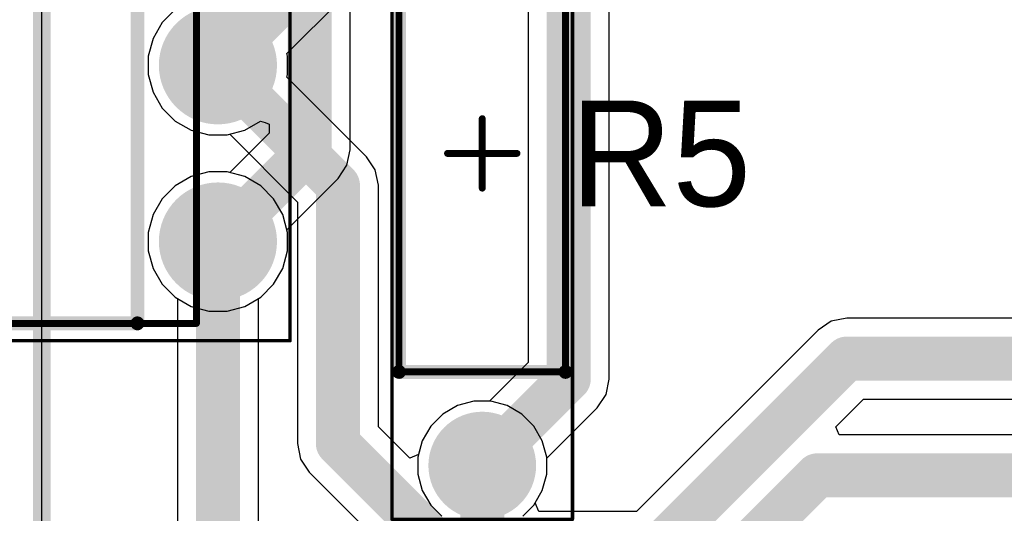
# Model space of a CAD drawing. Header units: millimetres. Extents: x 1.79 to 6.42, y 2.45 to 4.75.
# Tile 20 of 34: x 3.39 to 3.95, y 3.55 to 3.83. Entities that reach past the tile are written whole.
import ezdxf

# ---------------------------------------------------------------- set-up
doc = ezdxf.new("R2010")
doc.units = ezdxf.units.MM
doc.header["$MEASUREMENT"] = 0
for name, color, linetype in [('BottomLayer', 5, 'Continuous'), ('BottomSolder', 6, 'Continuous'), ('Mechanical13', 56, 'Continuous'), ('Mechanical15', 56, 'Continuous'), ('MultiLayer', 9, 'Continuous'), ('PadHoleLayer', 156, 'Continuous'), ('TopLayer', 1, 'Continuous'), ('TopOverlay', 2, 'Continuous'), ('TopSolder', 216, 'Continuous')]:
    doc.layers.add(name, color=color, linetype=linetype)

# ---------------------------------------------------------------- blocks, each defined once
blk = doc.blocks.new('VISH_DIP_4_14')
at = {"layer": 'BottomLayer', "const_width": 0.02953}
for points in [[(0.13524, 0.05, 1), (0.16476, 0.05, 1)], [(-0.16476, -0.05, 1), (-0.13524, -0.05, 1)], [(0.13524, -0.05, 1), (0.16476, -0.05, 1)]]:
    blk.add_lwpolyline(points, format="xyb", close=True, dxfattribs=at)
at = {"layer": 'BottomLayer'}
blk.add_solid([(-0.17953, 0.02047), (-0.12047, 0.02047), (-0.17953, 0.07953), (-0.12047, 0.07953)], dxfattribs=at)
at = {"layer": 'BottomSolder', "const_width": 0.03353}
for points in [[(0.13324, 0.05, 1), (0.16676, 0.05, 1)], [(-0.16676, -0.05, 1), (-0.13324, -0.05, 1)], [(0.13324, -0.05, 1), (0.16676, -0.05, 1)]]:
    blk.add_lwpolyline(points, format="xyb", close=True, dxfattribs=at)
at = {"layer": 'BottomSolder'}
blk.add_solid([(-0.18353, 0.01647), (-0.11647, 0.01647), (-0.18353, 0.08353), (-0.11647, 0.08353)], dxfattribs=at)
at = {"layer": 'Mechanical13', "const_width": 0.00394}
for points in [[(-0.1378, 0.09646), (0.1378, 0.09646)], [(-0.1378, -0.09646), (-0.1378, 0.09646)], [(0.1378, -0.09646), (0.1378, 0.09646)], [(-0.1378, -0.09646), (0.1378, -0.09646)]]:
    blk.add_lwpolyline(points, dxfattribs=at)
at = {"layer": 'Mechanical13'}
for points, const_width in [([(-0.13878, 0.09646, 1), (-0.13681, 0.09646, 1)], 0.00197), ([(-0.13878, 0.09646, 1), (-0.13681, 0.09646, 1)], 0.00197), ([(0.13681, 0.09646, 1), (0.13878, 0.09646, 1)], 0.00197), ([(0.13681, 0.09646, 1), (0.13878, 0.09646, 1)], 0.00197), ([(-0.08268, 0.06102, 1), (-0.12205, 0.06102, 1)], 0.00394), ([(-0.12303, 0.06102, 1), (-0.12106, 0.06102, 1)], 0.00197), ([(-0.08366, 0.06102, 1), (-0.08169, 0.06102, 1)], 0.00197), ([(-0.13878, -0.09646, 1), (-0.13681, -0.09646, 1)], 0.00197), ([(-0.13878, -0.09646, 1), (-0.13681, -0.09646, 1)], 0.00197), ([(0.13681, -0.09646, 1), (0.13878, -0.09646, 1)], 0.00197), ([(0.13681, -0.09646, 1), (0.13878, -0.09646, 1)], 0.00197)]:
    blk.add_lwpolyline(points, format="xyb", close=True, dxfattribs=dict(at, const_width=const_width))
at = {"layer": 'Mechanical15'}
for points, const_width in [([(-0.19094, 0.1063), (0.19094, 0.1063)], 0.00197), ([(-0.19094, -0.1063), (-0.19094, 0.1063)], 0.00197), ([(0.19094, -0.1063), (0.19094, 0.1063)], 0.00197), ([(0, -0.01968), (0, 0.01969)], 0.00394), ([(-0.01968, 0), (0.01969, 0)], 0.00394), ([(-0.19094, -0.1063), (0.19094, -0.1063)], 0.00197)]:
    blk.add_lwpolyline(points, dxfattribs=dict(at, const_width=const_width))
for points, const_width in [([(-0.19144, 0.1063, 1), (-0.19045, 0.1063, 1)], 0.000984), ([(-0.19144, 0.1063, 1), (-0.19045, 0.1063, 1)], 0.000984), ([(0.19045, 0.1063, 1), (0.19144, 0.1063, 1)], 0.000984), ([(0.19045, 0.1063, 1), (0.19144, 0.1063, 1)], 0.000984), ([(-0.00098, 0.01969, 1), (0.00098, 0.01969, 1)], 0.00197), ([(-0.02067, 0, 1), (-0.0187, 0, 1)], 0.00197), ([(0.0187, 0, 1), (0.02067, 0, 1)], 0.00197), ([(-0.00098, -0.01968, 1), (0.00098, -0.01968, 1)], 0.00197), ([(-0.19144, -0.1063, 1), (-0.19045, -0.1063, 1)], 0.000984), ([(-0.19144, -0.1063, 1), (-0.19045, -0.1063, 1)], 0.000984), ([(0.19045, -0.1063, 1), (0.19144, -0.1063, 1)], 0.000984), ([(0.19045, -0.1063, 1), (0.19144, -0.1063, 1)], 0.000984)]:
    blk.add_lwpolyline(points, format="xyb", close=True, dxfattribs=dict(at, const_width=const_width))
at = {"layer": 'MultiLayer', "const_width": 0.02953}
for points in [[(0.13524, 0.05, 1), (0.16476, 0.05, 1)], [(-0.16476, -0.05, 1), (-0.13524, -0.05, 1)], [(0.13524, -0.05, 1), (0.16476, -0.05, 1)]]:
    blk.add_lwpolyline(points, format="xyb", close=True, dxfattribs=at)
at = {"layer": 'MultiLayer'}
blk.add_solid([(-0.17953, 0.02047), (-0.12047, 0.02047), (-0.17953, 0.07953), (-0.12047, 0.07953)], dxfattribs=at)
at = {"layer": 'PadHoleLayer', "const_width": 0.01772}
for points in [[(-0.15886, 0.05, 1), (-0.14114, 0.05, 1)], [(0.14114, 0.05, 1), (0.15886, 0.05, 1)], [(-0.15886, -0.05, 1), (-0.14114, -0.05, 1)], [(0.14114, -0.05, 1), (0.15886, -0.05, 1)]]:
    blk.add_lwpolyline(points, format="xyb", close=True, dxfattribs=at)
at = {"layer": 'TopLayer', "const_width": 0.02953}
for points in [[(0.13524, 0.05, 1), (0.16476, 0.05, 1)], [(-0.16476, -0.05, 1), (-0.13524, -0.05, 1)], [(0.13524, -0.05, 1), (0.16476, -0.05, 1)]]:
    blk.add_lwpolyline(points, format="xyb", close=True, dxfattribs=at)
at = {"layer": 'TopLayer'}
blk.add_solid([(-0.17953, 0.02047), (-0.12047, 0.02047), (-0.17953, 0.07953), (-0.12047, 0.07953)], dxfattribs=at)
at = {"layer": 'TopOverlay'}
for points, const_width in [([(-0.14508, 0.10118, 1), (-0.15492, 0.10118, 1)], 0.00984), ([(-0.15738, 0.10118, 1), (-0.15246, 0.10118, 1)], 0.00492), ([(-0.14754, 0.10118, 1), (-0.14262, 0.10118, 1)], 0.00492), ([(-0.1063, 0.09646, 1), (-0.10236, 0.09646, 1)], 0.00394), ([(-0.1063, 0.09646, 1), (-0.10236, 0.09646, 1)], 0.00394), ([(-0.02697, 0.09646, 1), (-0.02303, 0.09646, 1)], 0.00394), ([(-0.02697, 0.09646, 1), (-0.02303, 0.09646, 1)], 0.00394), ([(0.02303, 0.09646, 1), (0.02697, 0.09646, 1)], 0.00394), ([(0.02303, 0.09646, 1), (0.02697, 0.09646, 1)], 0.00394), ([(0.10236, 0.09646, 1), (0.1063, 0.09646, 1)], 0.00394), ([(0.10236, 0.09646, 1), (0.1063, 0.09646, 1)], 0.00394), ([(-0.05315, 0.05709, 1), (-0.07677, 0.05709, 1)], 0.02362), ([(-0.08268, 0.05709, 1), (-0.07087, 0.05709, 1)], 0.01181), ([(-0.05906, 0.05709, 1), (-0.04724, 0.05709, 1)], 0.01181), ([(-0.1063, -0.09646, 1), (-0.10236, -0.09646, 1)], 0.00394), ([(-0.1063, -0.09646, 1), (-0.10236, -0.09646, 1)], 0.00394), ([(0.10236, -0.09646, 1), (0.1063, -0.09646, 1)], 0.00394), ([(0.10236, -0.09646, 1), (0.1063, -0.09646, 1)], 0.00394)]:
    blk.add_lwpolyline(points, format="xyb", close=True, dxfattribs=dict(at, const_width=const_width))
at = {"layer": 'TopOverlay', "const_width": 0.00787}
for points in [[(-0.10433, 0.09646), (-0.025, 0.09646)], [(-0.10433, -0.09646), (-0.10433, 0.09646)], [(0.025, 0.09646), (0.10433, 0.09646)], [(0.10433, -0.09646), (0.10433, 0.09646)], [(-0.10433, -0.09646), (0.10433, -0.09646)]]:
    blk.add_lwpolyline(points, dxfattribs=at)
blk.add_lwpolyline([(0.025, 0.09646, -1), (-0.025, 0.09646)], format="xyb", dxfattribs=at)
at = {"layer": 'TopSolder', "const_width": 0.03353}
for points in [[(0.13324, 0.05, 1), (0.16676, 0.05, 1)], [(-0.16676, -0.05, 1), (-0.13324, -0.05, 1)], [(0.13324, -0.05, 1), (0.16676, -0.05, 1)]]:
    blk.add_lwpolyline(points, format="xyb", close=True, dxfattribs=at)
at = {"layer": 'TopSolder'}
blk.add_solid([(-0.18353, 0.01647), (-0.11647, 0.01647), (-0.18353, 0.08353), (-0.11647, 0.08353)], dxfattribs=at)
blk = doc.blocks.new('RESA60_630X240_25')
at = {"layer": 'BottomLayer', "const_width": 0.02657}
blk.add_lwpolyline([(0.16388, 0, 1), (0.19045, 0, 1)], format="xyb", close=True, dxfattribs=at)
at = {"layer": 'BottomLayer'}
blk.add_solid([(-0.20374, -0.02657), (-0.15059, -0.02657), (-0.20374, 0.02657), (-0.15059, 0.02657)], dxfattribs=at)
at = {"layer": 'BottomSolder', "const_width": 0.03057}
blk.add_lwpolyline([(0.16188, 0, 1), (0.19245, 0, 1)], format="xyb", close=True, dxfattribs=at)
at = {"layer": 'BottomSolder'}
blk.add_solid([(-0.20774, -0.03057), (-0.14659, -0.03057), (-0.20774, 0.03057), (-0.14659, 0.03057)], dxfattribs=at)
at = {"layer": 'Mechanical13', "const_width": 0.00394}
for points in [[(-0.12402, -0.04724), (-0.12402, 0.04724)], [(0.12402, 0.04724), (-0.12402, 0.04724)], [(0.12402, -0.04724), (0.12402, 0.04724)], [(0.12402, -0.04724), (-0.12402, -0.04724)]]:
    blk.add_lwpolyline(points, dxfattribs=at)
at = {"layer": 'Mechanical13', "const_width": 0.00197}
for points in [[(-0.125, 0.04724, 1), (-0.12303, 0.04724, 1)], [(-0.125, 0.04724, 1), (-0.12303, 0.04724, 1)], [(0.12303, 0.04724, 1), (0.125, 0.04724, 1)], [(0.12303, 0.04724, 1), (0.125, 0.04724, 1)], [(-0.125, -0.04724, 1), (-0.12303, -0.04724, 1)], [(-0.125, -0.04724, 1), (-0.12303, -0.04724, 1)], [(0.12303, -0.04724, 1), (0.125, -0.04724, 1)], [(0.12303, -0.04724, 1), (0.125, -0.04724, 1)]]:
    blk.add_lwpolyline(points, format="xyb", close=True, dxfattribs=at)
at = {"layer": 'Mechanical15'}
for points, const_width in [([(0.20768, 0.05118), (-0.20768, 0.05118)], 0.00197), ([(-0.20768, -0.05118), (-0.20768, 0.05118)], 0.00197), ([(0.20768, -0.05118), (0.20768, 0.05118)], 0.00197), ([(0, -0.01968), (0, 0.01969)], 0.00394), ([(0.01968, 0), (-0.01969, 0)], 0.00394), ([(0.20768, -0.05118), (-0.20768, -0.05118)], 0.00197)]:
    blk.add_lwpolyline(points, dxfattribs=dict(at, const_width=const_width))
for points, const_width in [([(-0.20817, 0.05118, 1), (-0.20719, 0.05118, 1)], 0.000984), ([(-0.20817, 0.05118, 1), (-0.20719, 0.05118, 1)], 0.000984), ([(0.20719, 0.05118, 1), (0.20817, 0.05118, 1)], 0.000984), ([(0.20719, 0.05118, 1), (0.20817, 0.05118, 1)], 0.000984), ([(-0.00098, 0.01969, 1), (0.00098, 0.01969, 1)], 0.00197), ([(-0.02067, 0, 1), (-0.0187, 0, 1)], 0.00197), ([(0.0187, 0, 1), (0.02067, 0, 1)], 0.00197), ([(-0.00098, -0.01968, 1), (0.00098, -0.01968, 1)], 0.00197), ([(-0.20817, -0.05118, 1), (-0.20719, -0.05118, 1)], 0.000984), ([(-0.20817, -0.05118, 1), (-0.20719, -0.05118, 1)], 0.000984), ([(0.20719, -0.05118, 1), (0.20817, -0.05118, 1)], 0.000984), ([(0.20719, -0.05118, 1), (0.20817, -0.05118, 1)], 0.000984)]:
    blk.add_lwpolyline(points, format="xyb", close=True, dxfattribs=dict(at, const_width=const_width))
at = {"layer": 'MultiLayer', "const_width": 0.02657}
blk.add_lwpolyline([(0.16388, 0, 1), (0.19045, 0, 1)], format="xyb", close=True, dxfattribs=at)
at = {"layer": 'MultiLayer'}
blk.add_solid([(-0.20374, -0.02657), (-0.15059, -0.02657), (-0.20374, 0.02657), (-0.15059, 0.02657)], dxfattribs=at)
at = {"layer": 'PadHoleLayer', "const_width": 0.01673}
for points in [[(-0.18553, 0, 1), (-0.1688, 0, 1)], [(0.1688, 0, 1), (0.18553, 0, 1)]]:
    blk.add_lwpolyline(points, format="xyb", close=True, dxfattribs=at)
at = {"layer": 'TopLayer', "const_width": 0.02657}
blk.add_lwpolyline([(0.16388, 0, 1), (0.19045, 0, 1)], format="xyb", close=True, dxfattribs=at)
at = {"layer": 'TopLayer'}
blk.add_solid([(-0.20374, -0.02657), (-0.15059, -0.02657), (-0.20374, 0.02657), (-0.15059, 0.02657)], dxfattribs=at)
at = {"layer": 'TopOverlay', "const_width": 0.00787}
for points in [[(0.12402, 0.04724), (-0.12402, 0.04724)], [(-0.12402, -0.04724), (-0.12402, 0.04724)], [(0.12402, -0.04724), (0.12402, 0.04724)], [(0.12402, -0.04724), (-0.12402, -0.04724)]]:
    blk.add_lwpolyline(points, dxfattribs=at)
at = {"layer": 'TopOverlay', "const_width": 0.00394}
for points in [[(-0.12598, 0.04724, 1), (-0.12205, 0.04724, 1)], [(-0.12598, 0.04724, 1), (-0.12205, 0.04724, 1)], [(0.12205, 0.04724, 1), (0.12598, 0.04724, 1)], [(0.12205, 0.04724, 1), (0.12598, 0.04724, 1)], [(-0.12598, -0.04724, 1), (-0.12205, -0.04724, 1)], [(-0.12598, -0.04724, 1), (-0.12205, -0.04724, 1)], [(0.12205, -0.04724, 1), (0.12598, -0.04724, 1)], [(0.12205, -0.04724, 1), (0.12598, -0.04724, 1)]]:
    blk.add_lwpolyline(points, format="xyb", close=True, dxfattribs=at)
at = {"layer": 'TopSolder', "const_width": 0.03057}
blk.add_lwpolyline([(0.16188, 0, 1), (0.19245, 0, 1)], format="xyb", close=True, dxfattribs=at)
at = {"layer": 'TopSolder'}
blk.add_solid([(-0.20774, -0.03057), (-0.14659, -0.03057), (-0.20774, 0.03057), (-0.14659, 0.03057)], dxfattribs=at)

msp = doc.modelspace()

# ---------------------------------------------------------------- linework, layer by layer
at = {"layer": 'BottomLayer'}
for p, q in [((3.4, 2.45), (3.4, 4.75)), ((3.72202, 3.62191), (3.72202, 3.97871)), ((3.67613, 3.89059), (3.67613, 3.63141)), ((3.53913, 3.80669), (3.56931, 3.83686)), ((3.47573, 3.83163), (3.46837, 3.82427)), ((3.46837, 3.82427), (3.46317, 3.81526)), ((3.46317, 3.81526), (3.46047, 3.8052)), ((3.53953, 3.8052), (3.53913, 3.80669)), ((3.46047, 3.8052), (3.46047, 3.7948)), ((3.53953, 3.7948), (3.53953, 3.8052)), ((3.46047, 3.7948), (3.46317, 3.78474)), ((3.53913, 3.79331), (3.53953, 3.7948)), ((3.58432, 3.74813), (3.53913, 3.79331)), ((3.46317, 3.78474), (3.46837, 3.77573)), ((3.46837, 3.77573), (3.47573, 3.76837)), ((3.47573, 3.76837), (3.48474, 3.76317)), ((3.48474, 3.76317), (3.4948, 3.76047)), ((3.5052, 3.76047), (3.50669, 3.76087)), ((3.50669, 3.76087), (3.54515, 3.7224)), ((3.4948, 3.76047), (3.5052, 3.76047)), ((3.58929, 3.74068), (3.58432, 3.74813)), ((3.4948, 3.73953), (3.48474, 3.73683)), ((3.5052, 3.73953), (3.4948, 3.73953)), ((3.51526, 3.73683), (3.5052, 3.73953)), ((3.59104, 3.73191), (3.58929, 3.74068)), ((3.48474, 3.73683), (3.47573, 3.73163)), ((3.52427, 3.73163), (3.51526, 3.73683)), ((3.47573, 3.73163), (3.46837, 3.72427)), ((3.53163, 3.72427), (3.52427, 3.73163)), ((3.59104, 3.59484), (3.59104, 3.73191)), ((3.46837, 3.72427), (3.46317, 3.71526)), ((3.53683, 3.71526), (3.53163, 3.72427)), ((3.54515, 3.7224), (3.54515, 3.58534)), ((3.46317, 3.71526), (3.46047, 3.7052)), ((3.53953, 3.7052), (3.53683, 3.71526)), ((3.46047, 3.7052), (3.46047, 3.6948)), ((3.53953, 3.6948), (3.53953, 3.7052)), ((3.46047, 3.6948), (3.46317, 3.68474)), ((3.53683, 3.68474), (3.53953, 3.6948)), ((3.46317, 3.68474), (3.46837, 3.67573)), ((3.53163, 3.67573), (3.53683, 3.68474)), ((3.46837, 3.67573), (3.47573, 3.66837)), ((3.52427, 3.66837), (3.53163, 3.67573)), ((3.47573, 3.66837), (3.48474, 3.66317)), ((3.51526, 3.66317), (3.52427, 3.66837)), ((3.48474, 3.66317), (3.4948, 3.66047)), ((3.4948, 3.66047), (3.5052, 3.66047)), ((3.5052, 3.66047), (3.51526, 3.66317)), ((3.8481, 3.65474), (3.84066, 3.64977)), ((3.85688, 3.65649), (3.8481, 3.65474)), ((4.30404, 3.65649), (3.85688, 3.65649)), ((3.84066, 3.64977), (3.73759, 3.5467)), ((3.67613, 3.63141), (3.65413, 3.60941)), ((3.72027, 3.61313), (3.72202, 3.62191)), ((3.7153, 3.60569), (3.72027, 3.61313)), ((3.85063, 3.59485), (3.86639, 3.61061)), ((3.86639, 3.61061), (4.31355, 3.61061)), ((3.63588, 3.60692), (3.62754, 3.6021)), ((3.64518, 3.60941), (3.63588, 3.60692)), ((3.65413, 3.60941), (3.64518, 3.60941)), ((3.68657, 3.57697), (3.7153, 3.60569)), ((3.62754, 3.6021), (3.62073, 3.59529)), ((3.60885, 3.57703), (3.59104, 3.59484)), ((3.62073, 3.59529), (3.61592, 3.58695)), ((3.85254, 3.59023), (3.85063, 3.59485)), ((4.33778, 3.59023), (3.85254, 3.59023)), ((3.54515, 3.58534), (3.5469, 3.57656)), ((3.61592, 3.58695), (3.61382, 3.57913)), ((3.5469, 3.57656), (3.55187, 3.56912)), ((3.61382, 3.57913), (3.60885, 3.57703)), ((3.68657, 3.56802), (3.68657, 3.57697)), ((3.55187, 3.56912), (3.61345, 3.50754)), ((3.68408, 3.55872), (3.68657, 3.56802)), ((3.68003, 3.5517), (3.68408, 3.55872)), ((3.68206, 3.5467), (3.68003, 3.5517)), ((3.73759, 3.5467), (3.68206, 3.5467))]:
    msp.add_line(p, q, dxfattribs=at)
at = {"layer": 'BottomLayer', "const_width": 0.025}
for points in [[(3.69907, 3.62191), (3.69907, 3.97871)], [(3.5, 3.8), (3.5598, 3.8598)], [(3.5, 3.8), (3.56809, 3.73191)], [(3.56809, 3.58534), (3.56809, 3.73191)], [(3.7471, 3.52376), (3.85688, 3.63355)], [(3.85688, 3.63355), (4.31355, 3.63355)], [(3.65, 3.57283), (3.69907, 3.62191)], [(3.56809, 3.58534), (3.62967, 3.52376)], [(3.65, 3.37717), (3.84012, 3.56729)], [(3.84012, 3.56729), (4.34729, 3.56729)]]:
    msp.add_lwpolyline(points, dxfattribs=at)
at = {"layer": 'BottomLayer', "const_width": 0.0125}
for points in [[(3.49375, 3.8, 1), (3.50625, 3.8, 1)], [(3.49375, 3.8, 1), (3.50625, 3.8, 1)], [(3.56184, 3.73191, 1), (3.57434, 3.73191, 1)], [(3.56184, 3.73191, 1), (3.57434, 3.73191, 1)], [(3.85063, 3.63355, 1), (3.86313, 3.63355, 1)], [(3.85063, 3.63355, 1), (3.86313, 3.63355, 1)], [(3.69282, 3.62191, 1), (3.70532, 3.62191, 1)], [(3.69282, 3.62191, 1), (3.70532, 3.62191, 1)], [(3.56184, 3.58534, 1), (3.57434, 3.58534, 1)], [(3.56184, 3.58534, 1), (3.57434, 3.58534, 1)], [(3.64375, 3.57283, 1), (3.65625, 3.57283, 1)], [(3.83387, 3.56729, 1), (3.84637, 3.56729, 1)], [(3.83387, 3.56729, 1), (3.84637, 3.56729, 1)]]:
    msp.add_lwpolyline(points, format="xyb", close=True, dxfattribs=at)
at = {"layer": 'TopLayer'}
for p, q in [((3.4, 2.45), (3.4, 4.75)), ((3.57497, 3.75203), (3.57497, 4.08949)), ((3.47573, 3.83163), (3.46837, 3.82427)), ((3.46837, 3.82427), (3.46317, 3.81526)), ((3.46317, 3.81526), (3.46047, 3.8052)), ((3.46047, 3.8052), (3.46047, 3.7948)), ((3.46047, 3.7948), (3.46317, 3.78474)), ((3.46317, 3.78474), (3.46837, 3.77573)), ((3.46837, 3.77573), (3.47573, 3.76837)), ((3.47573, 3.76837), (3.48474, 3.76317)), ((3.51526, 3.76317), (3.52409, 3.76826)), ((3.52409, 3.76826), (3.52675, 3.76762)), ((3.52675, 3.76762), (3.52909, 3.76665)), ((3.52909, 3.76665), (3.52909, 3.76153)), ((3.48474, 3.76317), (3.4948, 3.76047)), ((3.5052, 3.76047), (3.51526, 3.76317)), ((3.52909, 3.76153), (3.50669, 3.73913)), ((3.4948, 3.76047), (3.5052, 3.76047)), ((3.57322, 3.74325), (3.57497, 3.75203)), ((3.4948, 3.73953), (3.48474, 3.73683)), ((3.5052, 3.73953), (3.4948, 3.73953)), ((3.50669, 3.73913), (3.5052, 3.73953)), ((3.56825, 3.73581), (3.57322, 3.74325)), ((3.48474, 3.73683), (3.47573, 3.73163)), ((3.53913, 3.70669), (3.56825, 3.73581)), ((3.47573, 3.73163), (3.46837, 3.72427)), ((3.46837, 3.72427), (3.46317, 3.71526)), ((3.46317, 3.71526), (3.46047, 3.7052)), ((3.46047, 3.7052), (3.46047, 3.6948)), ((3.53953, 3.7052), (3.53913, 3.70669)), ((3.53953, 3.6948), (3.53953, 3.7052)), ((3.46047, 3.6948), (3.46317, 3.68474)), ((3.53683, 3.68474), (3.53953, 3.6948)), ((3.46317, 3.68474), (3.46837, 3.67573)), ((3.53163, 3.67573), (3.53683, 3.68474)), ((3.46837, 3.67573), (3.47573, 3.66837)), ((3.52427, 3.66837), (3.53163, 3.67573)), ((3.47573, 3.66837), (3.47706, 3.6676)), ((3.47706, 3.6676), (3.47706, 3.48563)), ((3.52294, 3.6676), (3.52427, 3.66837)), ((3.52294, 3.49513), (3.52294, 3.6676)), ((3.63588, 3.60692), (3.62754, 3.6021)), ((3.64518, 3.60941), (3.63588, 3.60692)), ((3.65482, 3.60941), (3.64518, 3.60941)), ((3.66412, 3.60692), (3.65482, 3.60941)), ((3.67246, 3.6021), (3.66412, 3.60692)), ((3.62754, 3.6021), (3.62073, 3.59529)), ((3.67927, 3.59529), (3.67246, 3.6021)), ((3.62073, 3.59529), (3.61592, 3.58695)), ((3.68408, 3.58695), (3.67927, 3.59529)), ((3.61592, 3.58695), (3.61343, 3.57765)), ((3.68657, 3.57765), (3.68408, 3.58695)), ((3.61343, 3.57765), (3.61343, 3.56802)), ((3.68657, 3.56802), (3.68657, 3.57765)), ((3.61343, 3.56802), (3.61592, 3.55872)), ((3.68408, 3.55872), (3.68657, 3.56802)), ((3.61592, 3.55872), (3.62073, 3.55038)), ((3.67927, 3.55038), (3.68408, 3.55872)), ((3.62073, 3.55038), (3.62706, 3.54405)), ((3.67294, 3.54405), (3.67927, 3.55038))]:
    msp.add_line(p, q, dxfattribs=at)
at = {"layer": 'TopLayer', "const_width": 0.025}
for points in [[(3.55203, 3.75203), (3.55203, 4.1514)], [(3.5, 3.7), (3.55203, 3.75203)], [(3.5, 3.48563), (3.5, 3.7)], [(3.65, 3.47778), (3.65, 3.57283)]]:
    msp.add_lwpolyline(points, dxfattribs=at)
at = {"layer": 'TopLayer', "const_width": 0.0125}
for points in [[(3.54578, 3.75203, 1), (3.55828, 3.75203, 1)], [(3.54578, 3.75203, 1), (3.55828, 3.75203, 1)], [(3.49375, 3.7, 1), (3.50625, 3.7, 1)], [(3.49375, 3.7, 1), (3.50625, 3.7, 1)], [(3.64375, 3.57283, 1), (3.65625, 3.57283, 1)]]:
    msp.add_lwpolyline(points, format="xyb", close=True, dxfattribs=at)
at = {"layer": 'TopOverlay', "const_width": 0.01}
msp.add_lwpolyline([(3.4, 2.47), (3.4, 4.74)], dxfattribs=at)

# ---------------------------------------------------------------- block references
at = {"rotation": 270}
msp.add_blockref('RESA60_630X240_25', (3.65, 3.75), dxfattribs=at)
msp.add_blockref('VISH_DIP_4_14', (3.35, 3.75))

# ---------------------------------------------------------------- texts
at = {"layer": 'TopOverlay'}
msp.add_text('R5', height=0.06, dxfattribs=at).set_placement((3.70002, 3.72001))

doc.saveas('drawing.dxf')
